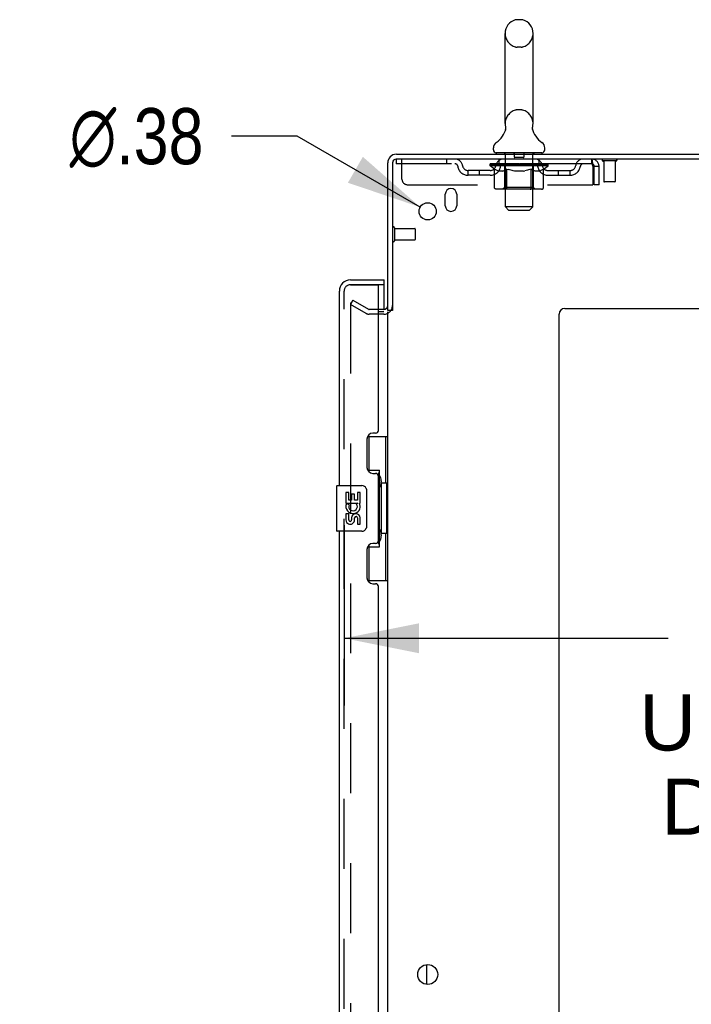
# Model space of a CAD drawing. Header units: inches. Extents: x 0 to 278, y 0 to 180.
# Tile 73 of 76: x 145 to 159, y 116 to 138. Entities that reach past the tile are written whole.
import ezdxf

# ---------------------------------------------------------------- set-up
doc = ezdxf.new("R2010")
doc.units = ezdxf.units.IN
doc.header["$LTSCALE"] = 15.310625
doc.header["$MEASUREMENT"] = 0
doc.linetypes.add('HIDDEN', pattern=[0.2, 0.1, -0.1])
doc.layers.get('0').update_dxf_attribs({"linetype": 'CONTINUOUS'})
for name, color, linetype in [('DEFAULT_2', 8, 'HIDDEN'), ('DIMENSIONS', 7, 'CONTINUOUS'), ('LEFTHAND_DOOR_ASSEMBLY', 7, 'CONTINUOUS'), ('RIGHTHAND_DOOR_ASSEMBLY', 7, 'CONTINUOUS')]:
    doc.layers.add(name, color=color, linetype=linetype)
doc.styles.get("Standard").update_dxf_attribs({"font": 'arial.ttf'})
doc.styles.add('TEXTSTYLE_1', font='gdt', dxfattribs={"width": 0.8})
doc.dimstyles.new('DIMSTYLE_1', dxfattribs={"dimtxt": 1.228125, "dimasz": 1.6375, "dimexe": 0.09, "dimexo": 0.07, "dimgap": 0.0375, "dimtad": 0, "dimtih": 1, "dimtoh": 1, "dimzin": 4, "dimdsep": 46, "dimtxsty": 'Standard', "dimblk": '_FILLED', "dimblk1": '_FILLED', "dimblk2": '_FILLED', "dimcen": 0.09, "dimadec": 3, "dimazin": 1, "dimtfac": 1, "dimtdec": 3, "dimtofl": 0, "dimtmove": 0, "dimatfit": 3, "dimldrblk": '_FILLED', "dimfxl": 0, "dimtolj": 1, "dimtzin": 4, "dimarcsym": 0})
doc.dimstyles.new('DIMSTYLE_2', dxfattribs={"dimtxt": 1.228125, "dimasz": 1.6375, "dimexe": 0.09, "dimexo": 0.07, "dimgap": 0.09, "dimtad": 0, "dimtih": 1, "dimtoh": 1, "dimzin": 4, "dimdsep": 46, "dimtxsty": 'Standard', "dimblk": '_FILLED', "dimblk1": '_FILLED', "dimblk2": '_FILLED', "dimcen": 0.09, "dimadec": 3, "dimazin": 1, "dimtfac": 1, "dimtdec": 3, "dimtofl": 0, "dimtmove": 0, "dimatfit": 1, "dimldrblk": '_FILLED', "dimfxl": 0, "dimtolj": 1, "dimtzin": 4, "dimarcsym": 0})

# ---------------------------------------------------------------- blocks, each defined once
blk = doc.blocks.new('_FILLED')
at = {"color": 0, "linetype": 'ByBlock'}
blk.add_solid([(0, 0), (-1, 0.2), (-1, -0.2)], dxfattribs=at)
blk = doc.blocks.new('*D14')
at = {"layer": 'DIMENSIONS', "color": 2, "linetype": 'Continuous'}
for p, q in [((151.644, 126.449), (151.644, 122.501)), ((168.269, 126.449), (168.269, 122.501)), ((151.644, 123.975), (158.732, 123.975)), ((168.269, 123.975), (164.251, 123.975))]:
    blk.add_line(p, q, dxfattribs=at)
at = {"layer": 'DIMENSIONS', "color": 2, "linetype": 'Continuous', "xscale": 1.6375, "yscale": 1.6375, "zscale": 1.6375, "rotation": 180}
blk.add_blockref('_FILLED', (151.644, 123.975), dxfattribs=at)
at = {"layer": 'DIMENSIONS', "color": 2, "linetype": 'Continuous', "xscale": 1.6375, "yscale": 1.6375, "zscale": 1.6375}
blk.add_blockref('_FILLED', (168.269, 123.975), dxfattribs=at)
at = {"layer": 'DIMENSIONS', "color": 2, "linetype": 'Continuous', "insert": (161.491, 124.589), "char_height": 1.2281, "width": 6.75697, "attachment_point": 2, "line_spacing_factor": 0.9}
blk.add_mtext('16.63\\PUSABLE\\PDEPTH', dxfattribs=at)
blk = doc.blocks.new('*D28')
at = {"layer": 'DIMENSIONS', "color": 2, "linetype": 'Continuous'}
for p, q in [((150.614, 134.963), (149.181, 134.963)), ((153.31, 133.41), (150.614, 134.963))]:
    blk.add_line(p, q, dxfattribs=at)
at = {"layer": 'DIMENSIONS', "color": 2, "linetype": 'Continuous', "xscale": 1.6375, "yscale": 1.6375, "zscale": 1.6375, "rotation": 330.0675744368}
blk.add_blockref('_FILLED', (153.31, 133.41), dxfattribs=at)
at = {"layer": 'DIMENSIONS', "color": 2, "linetype": 'Continuous', "insert": (148.567, 135.577), "char_height": 1.22812, "width": 4.0207, "attachment_point": 3, "line_spacing_factor": 0.9, "style": 'TEXTSTYLE_1'}
blk.add_mtext('{\\fgdt;n}\\fArial;.38', dxfattribs=at)

msp = doc.modelspace()

# ---------------------------------------------------------------- linework, layer by layer
at = {"color": 7, "linetype": 'Continuous'}
for p, q in [((155.517, 137.512), (155.429, 137.512)), ((155.167, 135.237), (155.167, 137.212)), ((155.779, 135.237), (155.779, 137.212)), ((155.767, 135.143), (155.768, 135.148)), ((155.767, 135.138), (155.767, 135.143)), ((155.767, 135.133), (155.767, 135.138)), ((155.767, 135.128), (155.767, 135.133)), ((155.767, 135.123), (155.767, 135.128)), ((155.768, 135.118), (155.767, 135.123)), ((155.768, 135.153), (155.769, 135.158)), ((155.768, 135.148), (155.768, 135.153)), ((155.768, 135.113), (155.768, 135.118)), ((155.769, 135.108), (155.768, 135.113)), ((155.77, 135.163), (155.771, 135.167)), ((155.173, 135.094), (155.171, 135.089)), ((155.771, 135.1), (155.77, 135.104)), ((154.91, 134.666), (154.91, 134.705)), ((156.035, 134.666), (156.035, 134.705)), ((154.973, 134.597), (154.973, 134.567)), ((155.973, 134.597), (154.973, 134.597)), ((155.973, 134.597), (155.973, 134.567)), ((152.702, 131.15), (152.598, 131.15)), ((153.452, 116.399), (153.452, 116.834))]:
    msp.add_line(p, q, dxfattribs=at)
at = {"color": 3, "linetype": 'Continuous'}
for p, q in [((152.787, 134.567), (170.546, 134.567)), ((170.598, 134.463), (152.792, 134.463)), ((152.598, 131.15), (152.598, 134.378)), ((152.702, 134.373), (152.702, 131.149)), ((153.858, 133.442), (153.858, 133.692)), ((154.108, 133.692), (154.108, 133.442)), ((152.513, 131.119), (152.394, 131.119)), ((152.598, 52.015), (152.598, 131.119)), ((156.348, 50.692), (156.348, 131.067)), ((156.473, 131.192), (168.348, 131.192))]:
    msp.add_line(p, q, dxfattribs=at)
at = {"color": 7, "linetype": 'Continuous'}
for points in [[(155.175, 135.167), (155.176, 135.163), (155.177, 135.158), (155.177, 135.153), (155.178, 135.148), (155.178, 135.143), (155.179, 135.138), (155.179, 135.133), (155.179, 135.128), (155.178, 135.123), (155.178, 135.118), (155.177, 135.113), (155.176, 135.108), (155.175, 135.104), (155.174, 135.099), (155.173, 135.094)], [(155.77, 135.104), (155.769, 135.108), (155.768, 135.113)], [(155.769, 135.158), (155.77, 135.163), (155.771, 135.167)]]:
    msp.add_lwpolyline(points, dxfattribs=at)
at = {"color": 3, "linetype": 'Continuous'}
for centre, radius in [((153.473, 133.317), 0.188), ((153.473, 116.617), 0.219)]:
    msp.add_circle(centre, radius, dxfattribs=at)
at = {"color": 7, "linetype": 'Continuous'}
for centre, radius, start, end in [((155.473, 137.212), 0.306, 105.6303, 180), ((155.429, 137.368), 0.144, 90, 105.6303), ((155.517, 137.368), 0.144, 74.3697, 90), ((155.473, 137.212), 0.306, 0, 74.3697), ((154.675, 135.253), 0.523, 304.6624, 347.2389), ((155.473, 135.237), 0.306, 180, 193.2053), ((156.271, 135.253), 0.523, 192.7611, 235.3376), ((155.473, 135.237), 0.306, 346.7947, 360), ((155.054, 134.705), 0.144, 124.6624, 180), ((155.892, 134.705), 0.144, 360, 55.3376), ((152.787, 134.378), 0.085, 94.4898, 175.5102), ((154.979, 134.666), 0.069, 180, 265), ((155.966, 134.666), 0.069, 275, 360)]:
    msp.add_arc(centre, radius, start, end, dxfattribs=at)
at = {"color": 3, "linetype": 'Continuous'}
for centre, radius, start, end in [((152.787, 134.378), 0.189, 90, 180), ((152.792, 134.373), 0.09, 90, 180), ((153.983, 133.692), 0.125, 0, 180), ((153.983, 133.442), 0.125, 180, 360), ((152.513, 131.256), 0.085, 270, 360), ((156.473, 131.067), 0.125, 90, 180)]:
    msp.add_arc(centre, radius, start, end, dxfattribs=at)
at = {"layer": 'DEFAULT_2', "color": 8, "linetype": 'HIDDEN'}
for p, q in [((155.517, 136.912), (155.429, 136.912)), ((155.517, 135.537), (155.429, 135.537)), ((152.785, 134.463), (152.785, 134.359)), ((152.785, 134.463), (152.792, 134.463)), ((152.91, 134.025), (152.91, 134.463)), ((153.885, 134.463), (153.885, 134.359)), ((155.035, 134.359), (155.035, 134.463)), ((155.153, 134.597), (155.153, 134.567)), ((155.173, 133.416), (155.173, 134.567)), ((155.368, 134.587), (155.368, 134.507)), ((155.568, 134.497), (155.378, 134.497)), ((155.578, 134.587), (155.578, 134.507)), ((155.773, 133.416), (155.773, 134.567)), ((155.793, 134.597), (155.793, 134.567)), ((155.91, 134.359), (155.91, 134.463)), ((157.056, 134.463), (157.056, 134.359)), ((157.058, 134.462), (157.056, 134.463)), ((157.056, 134.359), (152.785, 134.359)), ((154.84, 134.312), (154.84, 134.352)), ((154.84, 134.352), (155.146, 134.352)), ((154.936, 134.244), (154.84, 134.312)), ((156.106, 134.312), (154.84, 134.312)), ((154.841, 134.352), (154.841, 134.356)), ((154.961, 134.355), (154.841, 134.356)), ((154.849, 134.352), (154.849, 134.359)), ((154.858, 134.349), (154.858, 134.352)), ((154.858, 134.349), (156.088, 134.349)), ((154.867, 134.349), (154.867, 134.352)), ((154.868, 134.349), (154.868, 134.352)), ((154.878, 134.352), (154.878, 134.359)), ((154.894, 134.349), (154.894, 134.352)), ((154.896, 134.349), (154.896, 134.352)), ((154.924, 134.352), (154.924, 134.359)), ((154.936, 133.837), (154.936, 134.244)), ((154.936, 134.244), (154.951, 134.234)), ((154.939, 134.349), (154.939, 134.352)), ((154.942, 134.349), (154.942, 134.352)), ((154.961, 134.352), (154.961, 134.355)), ((154.988, 134.352), (154.988, 134.359)), ((154.989, 134.349), (154.989, 134.352)), ((154.99, 134.349), (154.99, 134.352)), ((154.993, 134.349), (154.993, 134.352)), ((155, 134.349), (155, 134.352)), ((155, 134.349), (155, 134.352)), ((155.003, 134.349), (155.003, 134.352)), ((155.007, 134.349), (155.007, 134.353)), ((155.011, 134.349), (155.011, 134.352)), ((155.025, 134.349), (155.025, 134.352)), ((155.043, 134.349), (155.043, 134.352)), ((155.044, 134.349), (155.044, 134.354)), ((155.064, 134.349), (155.064, 134.352)), ((155.066, 134.352), (155.066, 134.359)), ((155.075, 134.349), (155.075, 134.352)), ((155.08, 134.349), (155.08, 134.352)), ((155.089, 134.349), (155.089, 134.352)), ((155.1, 134.349), (155.1, 134.356)), ((155.116, 134.349), (155.116, 134.352)), ((155.119, 134.349), (155.119, 134.352)), ((155.146, 134.349), (155.146, 134.352)), ((155.213, 134.352), (155.151, 134.352)), ((155.156, 134.352), (155.156, 134.359)), ((155.16, 133.84), (155.16, 134.309)), ((155.163, 134.349), (155.163, 134.352)), ((155.168, 134.349), (155.168, 134.352)), ((155.174, 134.349), (155.174, 134.357)), ((155.178, 134.349), (155.178, 134.352)), ((155.189, 134.349), (155.189, 134.352)), ((155.204, 134.244), (155.189, 134.234)), ((155.204, 133.837), (155.204, 134.244)), ((155.204, 134.244), (155.233, 134.234)), ((155.213, 134.349), (155.213, 134.352)), ((155.288, 134.352), (155.229, 134.352)), ((155.249, 134.349), (155.249, 134.352)), ((155.256, 134.352), (155.256, 134.359)), ((155.26, 134.349), (155.26, 134.352)), ((155.262, 134.349), (155.262, 134.358)), ((155.265, 134.349), (155.265, 134.352)), ((155.272, 134.349), (155.272, 134.352)), ((155.288, 134.349), (155.288, 134.352)), ((155.368, 134.352), (155.314, 134.352)), ((155.327, 134.349), (155.327, 134.352)), ((155.358, 134.352), (155.473, 134.359)), ((155.363, 134.352), (155.363, 134.359)), ((155.363, 134.358), (155.363, 134.359)), ((155.363, 134.352), (155.363, 134.358)), ((155.363, 134.349), (155.363, 134.352)), ((155.367, 134.349), (155.367, 134.352)), ((155.368, 134.349), (155.368, 134.352)), ((155.369, 134.349), (155.369, 134.352)), ((155.452, 134.352), (155.404, 134.352)), ((155.409, 134.349), (155.409, 134.352)), ((155.452, 134.349), (155.452, 134.352)), ((155.47, 134.352), (155.47, 134.352)), ((155.47, 134.349), (155.47, 134.352)), ((155.47, 134.349), (155.47, 134.352)), ((155.473, 134.352), (155.473, 134.359)), ((155.473, 134.359), (155.587, 134.352)), ((155.475, 134.349), (155.475, 134.352)), ((155.475, 134.352), (155.476, 134.352)), ((155.476, 134.349), (155.476, 134.352)), ((155.494, 134.349), (155.494, 134.352)), ((155.494, 134.352), (155.542, 134.352)), ((155.536, 134.349), (155.536, 134.352)), ((155.577, 134.349), (155.577, 134.352)), ((155.577, 134.349), (155.577, 134.352)), ((155.577, 134.352), (155.632, 134.352)), ((155.578, 134.349), (155.578, 134.352)), ((155.582, 134.358), (155.583, 134.359)), ((155.582, 134.352), (155.582, 134.358)), ((155.582, 134.349), (155.582, 134.352)), ((155.583, 134.352), (155.583, 134.359)), ((155.619, 134.349), (155.619, 134.352)), ((155.658, 134.349), (155.658, 134.352)), ((155.658, 134.352), (155.717, 134.352)), ((155.673, 134.349), (155.673, 134.352)), ((155.681, 134.349), (155.681, 134.352)), ((155.683, 134.349), (155.683, 134.358)), ((155.686, 134.349), (155.686, 134.352)), ((155.689, 134.352), (155.689, 134.359)), ((155.697, 134.349), (155.697, 134.352)), ((155.739, 134.243), (155.71, 134.233)), ((155.733, 134.349), (155.733, 134.352)), ((155.733, 134.352), (155.795, 134.352)), ((155.739, 133.837), (155.739, 134.243)), ((155.739, 134.243), (155.753, 134.233)), ((155.757, 134.349), (155.757, 134.352)), ((155.768, 134.349), (155.768, 134.352)), ((155.772, 134.349), (155.772, 134.357)), ((155.778, 134.349), (155.778, 134.352)), ((155.783, 134.349), (155.783, 134.352)), ((155.786, 133.84), (155.786, 134.309)), ((155.789, 134.352), (155.789, 134.359)), ((155.8, 134.349), (155.8, 134.352)), ((155.8, 134.352), (156.001, 134.352)), ((155.827, 134.349), (155.827, 134.352)), ((155.83, 134.349), (155.83, 134.352)), ((155.845, 134.349), (155.845, 134.356)), ((155.857, 134.349), (155.857, 134.352)), ((155.866, 134.349), (155.866, 134.352)), ((155.87, 134.349), (155.87, 134.352)), ((155.88, 134.352), (155.88, 134.359)), ((155.881, 134.349), (155.881, 134.352)), ((155.902, 134.349), (155.902, 134.354)), ((155.902, 134.349), (155.902, 134.352)), ((155.92, 134.349), (155.92, 134.352)), ((155.935, 134.349), (155.935, 134.352)), ((155.939, 134.349), (155.939, 134.353)), ((155.942, 134.349), (155.942, 134.352)), ((155.946, 134.349), (155.946, 134.352)), ((155.946, 134.349), (155.946, 134.352)), ((155.953, 134.349), (155.953, 134.352)), ((155.956, 134.349), (155.956, 134.352)), ((155.957, 134.349), (155.957, 134.352)), ((155.958, 134.352), (155.958, 134.359)), ((156.004, 134.349), (156.004, 134.352)), ((156.007, 134.349), (156.007, 134.352)), ((156.007, 134.242), (156.106, 134.312)), ((156.021, 134.352), (156.021, 134.359)), ((156.05, 134.349), (156.05, 134.352)), ((156.052, 134.349), (156.052, 134.352)), ((156.068, 134.352), (156.068, 134.359)), ((156.078, 134.349), (156.078, 134.352)), ((156.079, 134.349), (156.079, 134.352)), ((156.088, 134.349), (156.088, 134.352)), ((156.096, 134.352), (156.096, 134.359)), ((156.106, 134.312), (156.106, 134.359)), ((157.089, 134.296), (157.089, 133.9)), ((157.119, 133.9), (157.119, 134.296)), ((157.223, 134.296), (157.119, 134.296)), ((157.223, 133.9), (157.223, 134.296)), ((157.594, 134.42), (157.31, 134.42)), ((157.328, 134.42), (157.328, 133.973)), ((157.576, 134.42), (157.576, 133.973)), ((154.358, 134.108), (154.358, 134.212)), ((154.841, 134.212), (154.358, 134.212)), ((154.841, 134.108), (154.358, 134.108)), ((154.608, 134.108), (154.608, 134.212)), ((154.966, 134.225), (154.951, 134.234)), ((154.981, 134.217), (154.966, 134.225)), ((154.995, 134.21), (154.98, 134.217)), ((155.009, 134.205), (154.995, 134.211)), ((155.024, 134.2), (155.009, 134.205)), ((155.117, 134.2), (155.024, 134.2)), ((155.117, 134.2), (155.132, 134.205)), ((155.146, 134.21), (155.132, 134.205)), ((155.16, 134.217), (155.146, 134.21)), ((155.175, 134.225), (155.16, 134.217)), ((155.189, 134.234), (155.174, 134.225)), ((155.262, 134.225), (155.233, 134.234)), ((155.29, 134.217), (155.262, 134.225)), ((155.318, 134.211), (155.29, 134.217)), ((155.346, 134.205), (155.318, 134.211)), ((155.374, 134.2), (155.346, 134.205)), ((155.572, 134.2), (155.374, 134.2)), ((155.572, 134.2), (155.599, 134.205)), ((155.627, 134.21), (155.599, 134.205)), ((155.655, 134.217), (155.627, 134.21)), ((155.682, 134.225), (155.654, 134.217)), ((155.711, 134.233), (155.682, 134.224)), ((155.767, 134.225), (155.753, 134.233)), ((155.781, 134.217), (155.767, 134.225)), ((155.794, 134.211), (155.781, 134.217)), ((155.808, 134.205), (155.794, 134.211)), ((155.821, 134.2), (155.808, 134.205)), ((155.925, 134.2), (155.821, 134.2)), ((155.925, 134.2), (155.939, 134.205)), ((155.952, 134.211), (155.939, 134.205)), ((155.966, 134.217), (155.952, 134.21)), ((155.979, 134.225), (155.965, 134.217)), ((155.993, 134.233), (155.979, 134.224)), ((156.007, 134.242), (155.993, 134.233)), ((156.007, 133.837), (156.007, 134.242)), ((156.104, 134.212), (156.587, 134.212)), ((156.104, 134.108), (156.587, 134.108)), ((156.337, 134.108), (156.337, 134.212)), ((156.587, 134.108), (156.587, 134.212)), ((153.035, 133.9), (157.089, 133.9)), ((155.16, 133.84), (155.12, 133.8)), ((155.786, 133.84), (155.16, 133.84)), ((155.786, 133.84), (155.825, 133.8)), ((157.223, 133.9), (157.119, 133.9)), ((157.566, 133.963), (157.338, 133.963)), ((155.964, 133.8), (154.979, 133.8)), ((155.718, 133.8), (155.72, 133.801)), ((155.725, 133.803), (155.728, 133.805)), ((155.728, 133.805), (155.73, 133.807)), ((155.242, 133.347), (155.173, 133.416)), ((155.773, 133.416), (155.173, 133.416)), ((155.704, 133.347), (155.773, 133.416)), ((155.242, 133.347), (155.704, 133.347)), ((152.745, 132.959), (152.745, 132.675)), ((152.745, 132.941), (153.192, 132.941)), ((153.202, 132.931), (153.202, 132.703)), ((152.745, 132.693), (153.192, 132.693)), ((151.837, 131.371), (151.785, 131.281)), ((151.785, 131.301), (151.785, 51.832)), ((152.125, 131.085), (151.785, 131.281)), ((151.837, 131.371), (152.177, 131.175)), ((152.513, 131.171), (152.194, 131.171)), ((152.513, 131.067), (152.194, 131.067))]:
    msp.add_line(p, q, dxfattribs=at)
for points in [[(157.058, 134.462), (157.061, 134.458), (157.063, 134.453), (157.065, 134.446), (157.068, 134.437), (157.07, 134.426), (157.072, 134.414), (157.075, 134.4), (157.077, 134.384), (157.079, 134.368), (157.082, 134.351), (157.084, 134.333), (157.086, 134.314), (157.089, 134.296)], [(157.063, 134.355), (157.061, 134.357), (157.058, 134.358), (157.056, 134.359)], [(157.063, 134.355), (157.065, 134.352), (157.068, 134.349), (157.07, 134.345), (157.072, 134.34), (157.075, 134.335), (157.077, 134.329), (157.079, 134.323), (157.082, 134.316), (157.084, 134.31), (157.086, 134.303), (157.089, 134.296)], [(154.979, 133.8), (154.974, 133.801), (154.969, 133.801), (154.964, 133.803), (154.959, 133.805), (154.954, 133.807), (154.95, 133.81), (154.946, 133.814), (154.943, 133.818), (154.94, 133.822), (154.938, 133.827), (154.937, 133.832), (154.936, 133.837)], [(155.225, 133.8), (155.223, 133.801), (155.22, 133.801), (155.218, 133.803), (155.215, 133.805), (155.213, 133.807), (155.211, 133.81), (155.209, 133.814), (155.207, 133.818), (155.206, 133.822), (155.205, 133.827), (155.204, 133.832), (155.204, 133.837)], [(155.73, 133.807), (155.732, 133.81), (155.734, 133.814), (155.736, 133.818), (155.737, 133.822)], [(155.732, 133.81), (155.734, 133.814), (155.736, 133.818)], [(155.737, 133.822), (155.738, 133.827), (155.739, 133.832), (155.739, 133.837)], [(155.738, 133.827), (155.739, 133.832), (155.739, 133.837)], [(155.964, 133.8), (155.969, 133.801), (155.974, 133.801), (155.979, 133.803), (155.984, 133.805), (155.989, 133.807), (155.993, 133.81), (155.997, 133.814), (156, 133.818), (156.003, 133.822), (156.005, 133.827), (156.006, 133.832), (156.007, 133.837)], [(155.72, 133.801), (155.723, 133.801), (155.725, 133.803)], [(151.803, 131.321), (151.801, 131.321), (151.799, 131.321), (151.797, 131.32), (151.795, 131.319), (151.794, 131.318), (151.792, 131.317), (151.79, 131.315), (151.789, 131.314), (151.788, 131.312), (151.787, 131.31), (151.786, 131.308), (151.786, 131.305), (151.785, 131.303), (151.785, 131.301)], [(151.81, 131.319), (151.809, 131.32), (151.807, 131.32), (151.805, 131.321), (151.803, 131.321), (151.803, 131.321)]]:
    msp.add_lwpolyline(points, dxfattribs=at)
for centre, radius, start, end in [((155.473, 137.212), 0.306, 180, 254.3697), ((155.473, 137.212), 0.306, 285.6303, 360), ((155.429, 137.056), 0.144, 254.3697, 270), ((155.517, 137.056), 0.144, 270, 285.6303), ((155.429, 135.393), 0.144, 90, 105.6303), ((155.517, 135.393), 0.144, 74.3697, 90), ((155.473, 135.237), 0.306, 105.6303, 180), ((155.473, 135.237), 0.306, 0, 74.3697), ((154.069, 134.296), 0.167, 8.0716, 90), ((155.13, 134.296), 0.167, 90, 171.9284), ((154.979, 134.666), 0.069, 265, 270), ((155.143, 134.567), 0.03, 0, 90), ((155.358, 134.587), 0.01, 0, 90), ((155.378, 134.507), 0.01, 180, 270), ((155.568, 134.507), 0.01, 270, 360), ((155.588, 134.587), 0.01, 90, 180), ((155.803, 134.567), 0.03, 90, 180), ((155.815, 134.296), 0.167, 8.0716, 90), ((155.966, 134.666), 0.069, 270, 275), ((156.876, 134.296), 0.167, 90, 171.9284), ((157.056, 134.296), 0.167, 0, 90), ((157.31, 134.441), 0.0215, 90, 270), ((157.594, 134.441), 0.0215, 270, 90), ((154.07, 134.296), 0.0625, 7.9863, 90), ((154.358, 134.337), 0.229, 187.9863, 270), ((154.358, 134.337), 0.125, 188.0716, 270), ((154.841, 134.337), 0.125, 270, 351.9284), ((154.841, 134.337), 0.229, 270, 352.0137), ((155.13, 134.296), 0.0625, 90, 172.0137), ((155.12, 134.309), 0.0398, 0, 90), ((155.825, 134.309), 0.0398, 90, 180), ((155.816, 134.296), 0.0625, 7.9863, 90), ((156.104, 134.337), 0.229, 187.9863, 270), ((156.104, 134.337), 0.125, 188.0716, 270), ((156.587, 134.337), 0.125, 270, 351.9284), ((156.587, 134.337), 0.229, 270, 352.0137), ((156.876, 134.296), 0.0625, 90, 172.0137), ((157.056, 134.296), 0.063, 0, 90), ((153.035, 134.025), 0.125, 180, 270), ((157.338, 133.973), 0.01, 180, 270), ((157.566, 133.973), 0.01, 270, 360), ((152.723, 132.959), 0.0215, 0, 180), ((153.192, 132.931), 0.01, 0, 90), ((152.723, 132.675), 0.0215, 180, 360), ((153.192, 132.703), 0.01, 270, 360), ((152.513, 131.256), 0.189, 270, 360), ((152.194, 131.204), 0.137, 240, 270), ((152.194, 131.204), 0.033, 240, 270)]:
    msp.add_arc(centre, radius, start, end, dxfattribs=at)
for centre, major_axis, ratio, start_param, end_param in [((155.473, 134.359), (0.633, 0.007), 0.05963, 9.249616, 9.431313), ((155.473, 134.359), (0.633, 0), 0.060556, -3.083241, -2.96706), ((155.473, 134.359), (0.633, 0.013), 0.05688, 2.791345, 2.965878), ((154.864, 134.347), (0.198, -0.002), 0.05963, 0.605815, 1.645666), ((154.795, 134.347), (0.198, 0.002), 0.05963, 0.25549, 1.295341), ((155.473, 134.359), (0.633, -0.007), 0.05963, -2.96643, -2.791898), ((154.795, 134.34), (0.198, 0.004), 0.05688, 1.20151, 1.294789), ((154.864, 134.34), (0.198, 0), 0.060556, 1.551758, 1.645036), ((154.82, 134.34), (0.198, 0.002), 0.05963, 1.170259, 1.376596), ((154.865, 134.342), (0.164, 0.002), 0.05963, 1.065228, 1.614276), ((154.845, 134.342), (0.164, 0.003), 0.05688, 0.890143, 1.43919), ((154.903, 134.342), (0.164, 0), 0.060556, 1.240391, 1.789438), ((155.473, 134.359), (0.633, 0.019), 0.052395, 2.616403, 2.790936), ((154.927, 134.347), (0.198, -0.004), 0.05688, 0.7809, 1.820751), ((154.792, 134.347), (0.198, 0.004), 0.05688, 0.080405, 1.120256), ((155.473, 134.359), (0.633, -0.013), 0.05688, -2.791345, -2.616812), ((154.792, 134.34), (0.198, 0.006), 0.052395, 1.026568, 1.119847), ((154.927, 134.34), (0.198, -0.002), 0.05963, 1.72692, 1.820198), ((154.845, 134.342), (0.164, 0.005), 0.052395, 0.715201, 1.264248), ((154.959, 134.342), (0.164, -0.002), 0.05963, 1.415553, 1.9646), ((155.473, 134.359), (0.633, 0.025), 0.046319, 2.441654, 2.616187), ((155.006, 134.347), (0.198, -0.006), 0.052395, 0.955842, 1.995693), ((154.809, 134.347), (0.198, 0.006), 0.052395, -0.094537, 0.945314), ((155.473, 134.359), (0.633, -0.019), 0.052395, -2.616403, -2.44187), ((154.809, 134.34), (0.198, 0.008), 0.046319, 0.851819, 0.945098), ((155.006, 134.34), (0.198, -0.004), 0.05688, 1.902006, 1.995284), ((154.863, 134.342), (0.164, 0.006), 0.046319, 0.540452, 1.089499), ((155.03, 134.342), (0.164, -0.003), 0.05688, 1.590638, 2.139686), ((154.82, 134.347), (0.198, 0), 0.060556, 0.430652, 0.777569), ((155.473, 134.359), (0.633, 0.029), 0.038841, 2.267123, 2.441656), ((155.099, 134.347), (0.198, -0.008), 0.046319, 1.130591, 2.170442), ((155.473, 134.359), (0.633, -0.025), 0.046319, -2.441654, -2.267121), ((154.846, 134.347), (0.198, 0.008), 0.046319, -0.269286, 0.770565), ((154.846, 134.34), (0.198, 0.009), 0.038841, 0.677289, 0.770567), ((155.099, 134.34), (0.198, -0.006), 0.052395, 2.076947, 2.170226), ((154.9, 134.342), (0.164, 0.008), 0.038841, 0.365921, 0.914969), ((155.114, 134.342), (0.164, -0.005), 0.052395, 1.76558, 2.314627), ((155.473, 134.359), (0.633, 0.033), 0.030195, 2.09281, 2.267343), ((155.204, 134.347), (0.198, -0.009), 0.038841, 1.305122, 2.344973), ((155.473, 134.359), (0.633, -0.029), 0.038841, -2.267123, -2.092591), ((154.902, 134.347), (0.198, 0.009), 0.038841, -0.443817, 0.596034), ((154.902, 134.34), (0.198, 0.01), 0.030195, 0.502975, 0.596254), ((155.204, 134.34), (0.198, -0.008), 0.046319, 2.251696, 2.344975), ((154.954, 134.342), (0.164, 0.009), 0.030195, 0.191608, 0.740655), ((155.21, 134.342), (0.164, -0.006), 0.046319, 1.940329, 2.489376), ((154.976, 134.347), (0.198, 0.01), 0.030195, -0.61813, 0.421721), ((155.473, 134.359), (0.633, 0.036), 0.020645, 1.918687, 2.09322), ((155.317, 134.347), (0.198, -0.01), 0.030195, 1.479435, 2.519286), ((155.473, 134.359), (0.633, -0.033), 0.030195, -2.09281, -1.918277), ((154.976, 134.34), (0.198, 0.011), 0.020645, 0.328852, 0.422131), ((155.317, 134.34), (0.198, -0.009), 0.038841, 2.426227, 2.519505), ((155.024, 134.342), (0.164, 0.009), 0.020645, 0.017485, 0.566532), ((155.313, 134.342), (0.164, -0.008), 0.038841, 2.11486, 2.663907), ((155.064, 134.347), (0.198, 0.011), 0.020645, -0.792253, 0.247598), ((155.473, 134.359), (0.633, 0.038), 0.010478, 1.744704, 1.919237), ((155.435, 134.347), (0.198, -0.011), 0.020645, 1.653558, 2.693409), ((155.473, 134.359), (0.633, -0.036), 0.020645, -1.918687, -1.744154), ((155.064, 134.34), (0.198, 0.012), 0.010478, 0.154869, 0.248148), ((155.435, 134.34), (0.198, -0.01), 0.030195, 2.60054, 2.693819), ((155.108, 134.342), (0.164, 0.01), 0.010478, 6.126688, 6.675735), ((155.422, 134.342), (0.164, -0.009), 0.030195, 2.289173, 2.83822), ((155.165, 134.347), (0.198, 0.012), 0.010478, -0.966236, -0.000846), ((155.554, 134.347), (0.198, -0.012), 0.010478, 1.827541, 2.867392), ((155.473, 134.359), (0.633, -0.038), 0.010478, -1.744704, -1.570171), ((155.554, 134.34), (0.198, -0.011), 0.020645, 2.774664, 2.867942), ((155.532, 134.342), (0.164, -0.009), 0.020645, 2.463296, 3.012344), ((155.392, 134.347), (0.198, 0.012), 0.010478, 0.274201, 1.314052), ((155.306, 134.342), (0.164, 0.01), 0.010478, -0.000483, 0.504314), ((155.276, 134.34), (0.198, 0.012), 0.010478, 0.099668, 0.192946), ((155.473, 134.359), (0.633, 0.038), 0.010478, -1.571421, -1.396888), ((155.67, 134.34), (0.198, -0.012), 0.010478, 2.948646, 3.041925), ((155.64, 134.342), (0.164, -0.01), 0.010478, 2.637279, 3.142076), ((155.511, 134.347), (0.198, 0.011), 0.020645, 0.448184, 1.488034), ((155.414, 134.342), (0.164, 0.009), 0.020645, 0.129249, 0.678296), ((155.392, 134.34), (0.198, 0.011), 0.020645, 0.273651, 0.366929), ((155.78, 134.347), (0.198, -0.012), 0.010478, -3.140747, -2.175357), ((155.473, 134.359), (0.633, 0.036), 0.020645, -1.397439, -1.222906), ((155.473, 134.359), (0.633, -0.038), 0.010478, 1.222355, 1.396888), ((155.629, 134.347), (0.198, 0.01), 0.030195, 0.622307, 1.662158), ((155.524, 134.342), (0.164, 0.009), 0.030195, 0.303372, 0.852419), ((155.837, 134.342), (0.164, -0.01), 0.010478, 2.749043, 3.29809), ((155.881, 134.347), (0.198, -0.011), 0.020645, 2.893995, 3.933846), ((155.511, 134.34), (0.198, 0.01), 0.030195, 0.447774, 0.541052), ((155.881, 134.34), (0.198, -0.012), 0.010478, 2.893445, 2.986723), ((155.473, 134.359), (0.633, 0.033), 0.030195, -1.223315, -1.048783), ((155.473, 134.359), (0.633, -0.036), 0.020645, 1.048373, 1.222906), ((155.742, 134.347), (0.198, 0.009), 0.038841, 0.79662, 1.836471), ((155.632, 134.342), (0.164, 0.008), 0.038841, 0.477686, 1.026733), ((155.921, 134.342), (0.164, -0.009), 0.020645, 2.57506, 3.124108), ((155.97, 134.347), (0.198, -0.01), 0.030195, 2.719872, 3.759723), ((155.846, 134.347), (0.198, 0.008), 0.046319, 0.971151, 2.011002), ((155.629, 134.34), (0.198, 0.009), 0.038841, 0.622087, 0.715366), ((155.97, 134.34), (0.198, -0.011), 0.020645, 2.719462, 2.812741), ((155.473, 134.359), (0.633, 0.029), 0.038841, -1.049002, -0.874469), ((155.473, 134.359), (0.633, -0.033), 0.030195, 0.87425, 1.048783), ((155.736, 134.342), (0.164, 0.006), 0.046319, 0.652216, 1.201263), ((155.94, 134.347), (0.198, 0.006), 0.052395, 1.1459, 2.185751), ((155.991, 134.342), (0.164, -0.009), 0.030195, 2.400937, 2.949985), ((156.044, 134.347), (0.198, -0.009), 0.038841, 2.545558, 3.585409), ((155.831, 134.342), (0.164, 0.005), 0.052395, 0.826965, 1.376012), ((155.742, 134.34), (0.198, 0.008), 0.046319, 0.796618, 0.889896), ((156.044, 134.34), (0.198, -0.01), 0.030195, 2.545339, 2.638617), ((156.019, 134.347), (0.198, 0.004), 0.05688, 1.320842, 2.360692), ((155.473, 134.359), (0.633, 0.025), 0.046319, -0.874471, -0.699939), ((155.473, 134.359), (0.633, -0.029), 0.038841, 0.699936, 0.874469), ((156.1, 134.347), (0.198, -0.008), 0.046319, 2.371028, 3.410879), ((156.046, 134.342), (0.164, -0.008), 0.038841, 2.226624, 2.775671), ((156.082, 134.347), (0.198, 0.002), 0.05963, 1.495927, 2.535778), ((155.916, 134.342), (0.164, 0.003), 0.05688, 1.001907, 1.550954), ((156.137, 134.347), (0.198, -0.006), 0.052395, 2.196279, 3.23613), ((155.846, 134.34), (0.198, 0.006), 0.052395, 0.971367, 1.064645), ((156.083, 134.342), (0.164, -0.006), 0.046319, 2.052093, 2.601141), ((156.126, 134.347), (0.198, 0), 0.060556, 1.671089, 2.71094), ((156.1, 134.34), (0.198, -0.009), 0.038841, 2.371026, 2.464304), ((156.154, 134.347), (0.198, -0.004), 0.05688, 2.021337, 3.061188), ((155.473, 134.359), (0.633, 0.019), 0.052395, -0.699723, -0.52519), ((155.473, 134.359), (0.633, -0.025), 0.046319, 0.525406, 0.699939), ((156.15, 134.347), (0.198, -0.002), 0.05963, 1.846251, 2.886102), ((155.987, 134.342), (0.164, 0.002), 0.05963, 1.176993, 1.72604), ((156.101, 134.342), (0.164, -0.005), 0.052395, 1.877344, 2.426392), ((156.042, 134.342), (0.164, 0), 0.060556, 1.352155, 1.901202), ((156.1, 134.342), (0.164, -0.003), 0.05688, 1.702402, 2.25145), ((156.081, 134.342), (0.164, -0.002), 0.05963, 1.527317, 2.076364), ((155.94, 134.34), (0.198, 0.004), 0.05688, 1.146309, 1.239587), ((156.137, 134.34), (0.198, -0.008), 0.046319, 2.196495, 2.289773), ((155.473, 134.359), (0.633, 0.013), 0.05688, -0.524781, -0.350248), ((155.473, 134.359), (0.633, -0.019), 0.052395, 0.350657, 0.52519), ((156.019, 134.34), (0.198, 0.002), 0.05963, 1.321394, 1.414673), ((156.154, 134.34), (0.198, -0.006), 0.052395, 2.021746, 2.115024), ((155.473, 134.359), (0.633, 0.007), 0.05963, -0.349695, -0.175162), ((155.473, 134.359), (0.633, -0.013), 0.05688, 0.175715, 0.350248), ((156.082, 134.34), (0.198, 0), 0.060556, 1.496556, 1.589835), ((156.15, 134.34), (0.198, -0.004), 0.05688, 1.846804, 1.940083), ((156.126, 134.34), (0.198, -0.002), 0.05963, 1.671719, 1.764997), ((155.473, 134.359), (0.633, 0), 0.060556, -0.174533, 0), ((155.473, 134.359), (0.633, -0.007), 0.05963, 0.000629, 0.175162)]:
    msp.add_ellipse(centre, major_axis=major_axis, ratio=ratio, start_param=start_param, end_param=end_param, dxfattribs=at)
at = {"layer": 'LEFTHAND_DOOR_ASSEMBLY', "color": 8, "linetype": 'HIDDEN'}
for p, q in [((152.499, 131.713), (151.786, 131.713)), ((151.644, 51.563), (151.644, 131.57))]:
    msp.add_line(p, q, dxfattribs=at)
msp.add_arc((151.786, 131.57), 0.142, 90, 180, dxfattribs=at)
at = {"layer": 'RIGHTHAND_DOOR_ASSEMBLY', "color": 3, "linetype": 'Continuous'}
for p, q in [((151.786, 131.817), (152.519, 131.817)), ((151.786, 131.713), (152.374, 131.713)), ((152.394, 128.524), (152.394, 131.693)), ((151.54, 127.317), (151.54, 131.57)), ((152.334, 128.464), (152.274, 128.464)), ((152.144, 128.334), (152.144, 127.714)), ((152.274, 127.584), (152.334, 127.584)), ((152.394, 126.109), (152.394, 127.524)), ((151.54, 103.817), (151.54, 126.317)), ((152.144, 125.919), (152.144, 125.299)), ((152.334, 126.049), (152.274, 126.049)), ((152.274, 125.169), (152.334, 125.169)), ((152.394, 105.024), (152.394, 125.109))]:
    msp.add_line(p, q, dxfattribs=at)
at = {"layer": 'RIGHTHAND_DOOR_ASSEMBLY', "color": 7, "linetype": 'Continuous'}
for p, q in [((152.519, 131.713), (152.379, 131.713)), ((152.519, 131.713), (152.519, 131.817)), ((152.519, 131.171), (152.519, 131.693)), ((152.157, 128.392), (152.598, 128.392)), ((152.194, 127.612), (152.194, 128.392)), ((152.559, 127.367), (152.559, 128.392)), ((152.194, 127.657), (152.421, 127.657)), ((152.421, 125.977), (152.421, 127.657)), ((152.458, 127.417), (152.458, 127.397)), ((152.458, 127.367), (152.458, 126.267)), ((152.58, 127.367), (152.458, 127.367)), ((152.58, 126.267), (152.58, 127.367)), ((151.48, 127.302), (151.48, 126.332)), ((151.495, 127.317), (152.035, 127.317)), ((151.683, 127.162), (151.683, 126.932)), ((151.746, 127.162), (151.683, 127.162)), ((151.746, 126.995), (151.746, 127.162)), ((151.934, 127.162), (151.934, 126.995)), ((151.997, 127.162), (151.934, 127.162)), ((151.997, 126.932), (151.997, 127.162)), ((152.135, 127.217), (152.135, 126.417)), ((151.683, 126.932), (151.945, 126.932)), ((151.753, 126.896), (151.696, 126.921)), ((151.809, 126.995), (151.746, 126.995)), ((151.809, 127.131), (151.809, 126.995)), ((151.869, 127.131), (151.809, 127.131)), ((151.869, 126.995), (151.869, 127.131)), ((151.934, 126.995), (151.869, 126.995)), ((151.945, 126.932), (151.917, 126.913)), ((151.979, 126.932), (151.997, 126.932)), ((151.683, 126.701), (151.683, 126.565)), ((151.746, 126.701), (151.683, 126.701)), ((151.746, 126.565), (151.746, 126.701)), ((151.809, 126.607), (151.809, 126.565)), ((151.869, 126.545), (151.869, 126.614)), ((151.934, 126.607), (151.934, 126.471)), ((151.997, 126.471), (151.997, 126.607)), ((152.035, 126.317), (151.495, 126.317)), ((151.934, 126.471), (151.997, 126.471)), ((152.58, 126.267), (152.458, 126.267)), ((152.458, 126.236), (152.458, 126.216)), ((152.559, 125.242), (152.559, 126.267)), ((152.194, 125.242), (152.194, 126.021)), ((152.194, 125.977), (152.421, 125.977)), ((152.157, 125.242), (152.598, 125.242))]:
    msp.add_line(p, q, dxfattribs=at)
at = {"layer": 'RIGHTHAND_DOOR_ASSEMBLY', "color": 8, "linetype": 'HIDDEN'}
msp.add_line((151.644, 51.563), (151.644, 131.57), dxfattribs=at)
at = {"layer": 'RIGHTHAND_DOOR_ASSEMBLY', "color": 7, "linetype": 'Continuous'}
for points in [[(152.385, 127.556), (152.387, 127.559), (152.392, 127.567), (152.397, 127.575), (152.402, 127.583), (152.405, 127.59), (152.409, 127.596), (152.412, 127.602), (152.414, 127.608), (152.416, 127.613), (152.418, 127.617), (152.419, 127.622), (152.42, 127.626), (152.421, 127.629), (152.421, 127.633)], [(152.128, 127.253), (152.13, 127.247), (152.132, 127.241), (152.133, 127.235), (152.134, 127.229), (152.135, 127.223), (152.135, 127.217)], [(152.135, 126.417), (152.135, 126.41), (152.134, 126.404), (152.133, 126.398), (152.132, 126.392), (152.13, 126.386), (152.128, 126.38)], [(152.421, 126), (152.421, 126.004), (152.42, 126.007), (152.419, 126.011), (152.418, 126.016), (152.416, 126.02), (152.414, 126.026), (152.412, 126.031), (152.409, 126.037), (152.405, 126.043), (152.402, 126.05), (152.397, 126.058), (152.392, 126.066), (152.387, 126.074), (152.385, 126.078)]]:
    msp.add_lwpolyline(points, dxfattribs=at)
at = {"layer": 'RIGHTHAND_DOOR_ASSEMBLY', "color": 3, "linetype": 'Continuous'}
for centre, radius, start, end in [((151.786, 131.57), 0.246, 90, 180), ((152.374, 131.693), 0.02, 0, 90), ((152.274, 128.334), 0.13, 90, 180), ((152.334, 128.524), 0.06, 270, 360), ((152.274, 127.714), 0.13, 180, 270), ((152.334, 127.524), 0.06, 0, 90), ((152.334, 126.109), 0.06, 270, 360), ((152.274, 125.919), 0.13, 90, 180), ((152.274, 125.299), 0.13, 180, 270), ((152.334, 125.109), 0.06, 0, 90)]:
    msp.add_arc(centre, radius, start, end, dxfattribs=at)
at = {"layer": 'RIGHTHAND_DOOR_ASSEMBLY', "color": 8, "linetype": 'HIDDEN'}
msp.add_arc((151.786, 131.57), 0.142, 90, 180, dxfattribs=at)
at = {"layer": 'RIGHTHAND_DOOR_ASSEMBLY', "color": 7, "linetype": 'Continuous'}
for centre, radius, start, end in [((151.704, 131.427), 0.26, 87.3882, 90), ((152.499, 131.693), 0.02, 0, 77.1429), ((151.495, 127.302), 0.015, 90, 180), ((152.035, 127.217), 0.1, 21.205, 90), ((151.84, 126.859), 0.157, 156.5966, 341.8791), ((151.84, 126.859), 0.157, 25.737, 27.8532), ((151.843, 126.859), 0.154, 341.4199, 26.1963), ((151.84, 126.859), 0.0943, 156.5966, 35.1122), ((151.903, 126.607), 0.0943, 0, 180), ((151.777, 126.565), 0.0943, 180, 248.6704), ((151.777, 126.565), 0.0943, 248.6999, 347.4338), ((151.777, 126.565), 0.0314, 180, 0.0485), ((151.904, 126.602), 0.0362, 83.4285, 161.7628), ((151.903, 126.607), 0.0314, 0, 81.2295), ((151.495, 126.332), 0.015, 180, 270), ((152.035, 126.417), 0.1, 270, 338.7946)]:
    msp.add_arc(centre, radius, start, end, dxfattribs=at)
for centre, start_param, end_param in [((152.354, 127.407), -1.51401, -0.699287), ((152.354, 127.407), -2.442306, -1.627583), ((152.354, 126.226), -1.51401, -0.699287), ((152.354, 126.226), -2.442306, -1.627583)]:
    msp.add_ellipse(centre, major_axis=(0, 0.18), ratio=0.579493, start_param=start_param, end_param=end_param, dxfattribs=at)

# ---------------------------------------------------------------- dimensions: what is measured, and where the dimension line sits
at = {"layer": 'DIMENSIONS', "color": 2, "linetype": 'Continuous'}
dim = msp.add_diameter_dim_2p(p1=(153.3103, 133.4101), p2=(153.6353, 133.223), text='%%c<>', dimstyle='DIMSTYLE_2', override={"dimpost": '<>'}, dxfattribs=at)
dim.commit()
dim.dimension.update_dxf_attribs({"geometry": '*D28', "text_midpoint": (146.5568, 134.9626), "dimtype": 163})
dim = msp.add_linear_dim(base=(168.268813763, 123.974796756), p1=(151.643813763, 126.518805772), p2=(168.268813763, 126.518805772), text='<>\\PUSABLE\\PDEPTH', dimstyle='DIMSTYLE_1', dxfattribs=at)
dim.commit()
dim.dimension.update_dxf_attribs({"geometry": '*D14', "text_midpoint": (161.491454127, 122.132609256), "dimtype": 160})

doc.saveas('drawing.dxf')
